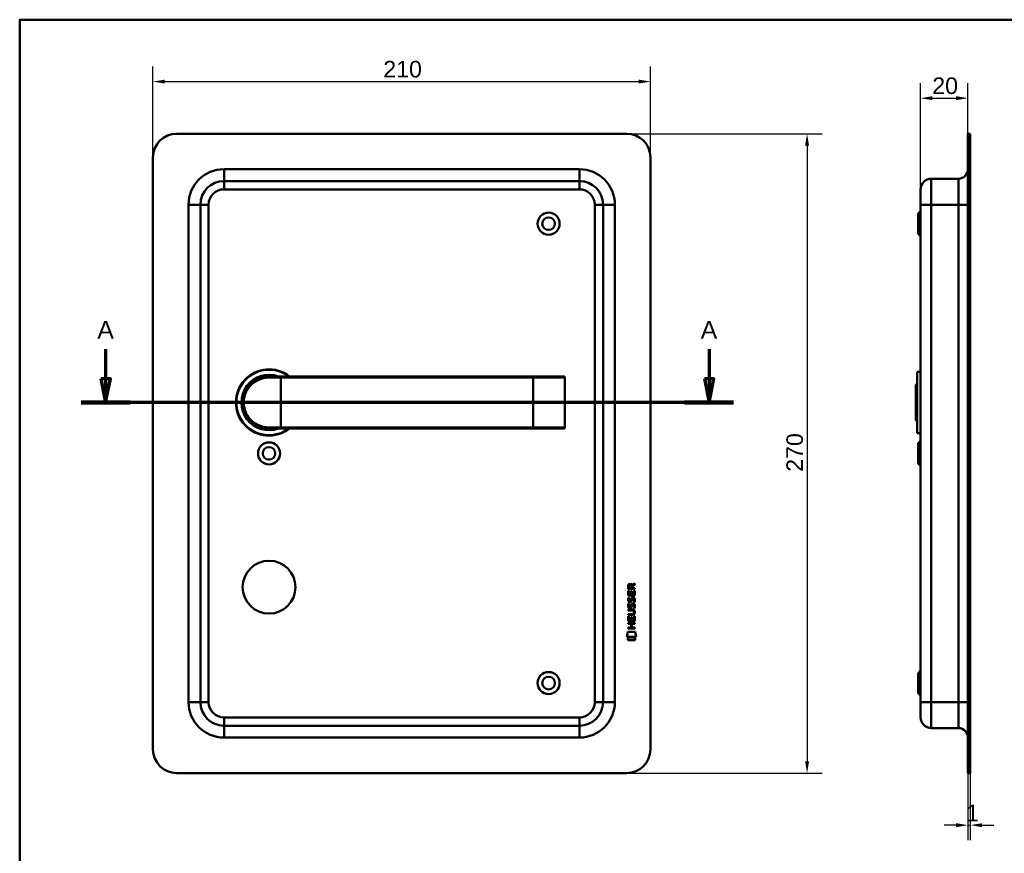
# Model space of a CAD drawing. Header units: millimetres. Extents: x 20 to 833, y 20 to 574.
# Tile 3 of 4: x 20 to 436, y 222 to 574. Entities that reach past the tile are written whole.
import ezdxf

# ---------------------------------------------------------------- set-up
doc = ezdxf.new("R2010")
doc.units = ezdxf.units.MM
doc.header["$LTSCALE"] = 2
for name, color, linetype, lineweight in [('Bemaßungen(DIN)', 7, 'Continuous', 25), ('Schnittansichtslinien(DIN)', 7, 'Continuous', 70), ('Sichtbare Kanten(DIN)', 7, 'Continuous', 50), ('Sichtbare tangentiale Kanten(DIN)', 7, 'Continuous', 50), ('Skizziergeometrie(DIN)', 7, 'Continuous', 50)]:
    doc.layers.add(name, color=color, linetype=linetype, lineweight=lineweight)
doc.styles.add('Aktuell-DINGroßer Text', font='arial.ttf')
doc.styles.add('STANDARD-DIN~0', font='arial.ttf')
doc.dimstyles.new('CAD-LAN', dxfattribs={"dimscale": 2, "dimtxt": 3.5, "dimasz": 2.5, "dimexe": 3.175, "dimexo": 0, "dimgap": 0.8, "dimtad": 1, "dimrnd": 1e-08, "dimtxsty": 'STANDARD-DIN~0', "dimcen": 0.09, "dimdle": 10, "dimclrd": 250, "dimclre": 250, "dimclrt": 250, "dimadec": 0, "dimazin": 2, "dimtfac": 1, "dimtmove": 0, "dimatfit": 3, "dimfxl": 1, "dimtolj": 1, "dimtzin": 0, "dimlwd": 25, "dimlwe": 25, "dimarcsym": 0})

# ---------------------------------------------------------------- blocks, each defined once
blk = doc.blocks.new('Ränder Standardrahmen')
at = {"layer": 'Skizziergeometrie(DIN)', "flags": 128}
blk.add_lwpolyline([(10, 10), (10, 287), (410, 287), (410, 10), (10, 10)], dxfattribs=at)
blk = doc.blocks.new('*D16')
at = {"layer": 'Bemaßungen(DIN)', "color": 250, "linetype": 'Continuous', "lineweight": 25, "true_color": 0x3f3f3f, "transparency": 16777216}
for p, q in [((400.29, 502.36), (400.29, 547.21)), ((420.29, 525.86), (420.29, 547.21)), ((405.29, 540.86), (415.29, 540.86))]:
    blk.add_line(p, q, dxfattribs=at)
at = {"layer": 'Bemaßungen(DIN)', "color": 250, "linetype": 'Continuous', "true_color": 0x3f3f3f, "transparency": 16777216}
for points in [[(405.29, 541.69), (405.29, 540.03), (400.29, 540.86)], [(415.29, 541.69), (415.29, 540.03), (420.29, 540.86)]]:
    blk.add_solid(points, dxfattribs=at)
at = {"layer": 'Defpoints', "color": 0, "linetype": 'Continuous', "transparency": 16777216}
for p in [(420.29, 540.86), (420.29, 525.86), (400.29, 502.36)]:
    blk.add_point(p, dxfattribs=at)
at = {"layer": 'Bemaßungen(DIN)', "color": 250, "linetype": 'Continuous', "lineweight": 25, "true_color": 0x3f3f3f, "transparency": 16777216, "insert": (405.23, 549.61), "char_height": 7, "attachment_point": 1, "style": 'STANDARD-DIN~0'}
blk.add_mtext('\\A1;20', dxfattribs=at)
blk = doc.blocks.new('*D17')
at = {"layer": 'Bemaßungen(DIN)', "color": 250, "linetype": 'Continuous', "lineweight": 25, "true_color": 0x3f3f3f, "transparency": 16777216}
for p, q in [((420.29, 255.86), (420.29, 227.53)), ((421.29, 255.86), (421.29, 227.53)), ((415.29, 233.88), (410.29, 233.88)), ((420.29, 233.88), (421.29, 233.88)), ((426.29, 233.88), (431.29, 233.88))]:
    blk.add_line(p, q, dxfattribs=at)
at = {"layer": 'Bemaßungen(DIN)', "color": 250, "linetype": 'Continuous', "true_color": 0x3f3f3f, "transparency": 16777216}
for points in [[(415.29, 234.71), (415.29, 233.04), (420.29, 233.88)], [(426.29, 234.71), (426.29, 233.04), (421.29, 233.88)]]:
    blk.add_solid(points, dxfattribs=at)
at = {"layer": 'Defpoints', "color": 0, "linetype": 'Continuous', "transparency": 16777216}
for p in [(420.29, 255.86), (421.29, 255.86), (421.29, 233.88)]:
    blk.add_point(p, dxfattribs=at)
at = {"layer": 'Bemaßungen(DIN)', "color": 250, "linetype": 'Continuous', "lineweight": 25, "true_color": 0x3f3f3f, "transparency": 16777216, "insert": (419.5, 242.5), "char_height": 7, "attachment_point": 1, "style": 'STANDARD-DIN~0'}
blk.add_mtext('\\A1;1', dxfattribs=at)
blk = doc.blocks.new('*D20')
at = {"layer": 'Bemaßungen(DIN)', "color": 250, "linetype": 'Continuous', "lineweight": 25, "true_color": 0x3f3f3f, "transparency": 16777216}
for p, q in [((76.26, 515.86), (76.26, 554.21)), ((286.26, 515.86), (286.26, 554.21)), ((81.26, 547.86), (281.26, 547.86))]:
    blk.add_line(p, q, dxfattribs=at)
at = {"layer": 'Bemaßungen(DIN)', "color": 250, "linetype": 'Continuous', "true_color": 0x3f3f3f, "transparency": 16777216}
for points in [[(81.26, 548.69), (81.26, 547.03), (76.26, 547.86)], [(281.26, 548.69), (281.26, 547.03), (286.26, 547.86)]]:
    blk.add_solid(points, dxfattribs=at)
at = {"layer": 'Defpoints', "color": 0, "linetype": 'Continuous', "transparency": 16777216}
for p in [(286.26, 547.86), (76.26, 515.86), (286.26, 515.86)]:
    blk.add_point(p, dxfattribs=at)
at = {"layer": 'Bemaßungen(DIN)', "color": 250, "linetype": 'Continuous', "lineweight": 25, "true_color": 0x3f3f3f, "transparency": 16777216, "insert": (173.48, 556.61), "char_height": 7, "attachment_point": 1, "style": 'STANDARD-DIN~0'}
blk.add_mtext('\\A1;210', dxfattribs=at)
blk = doc.blocks.new('*D21')
at = {"layer": 'Bemaßungen(DIN)', "color": 250, "linetype": 'Continuous', "lineweight": 25, "true_color": 0x3f3f3f, "transparency": 16777216}
for p, q in [((276.26, 525.86), (358.74, 525.86)), ((352.39, 520.86), (352.39, 260.86)), ((276.26, 255.86), (358.74, 255.86))]:
    blk.add_line(p, q, dxfattribs=at)
at = {"layer": 'Bemaßungen(DIN)', "color": 250, "linetype": 'Continuous', "true_color": 0x3f3f3f, "transparency": 16777216}
for points in [[(351.55, 520.86), (353.22, 520.86), (352.39, 525.86)], [(351.55, 260.86), (353.22, 260.86), (352.39, 255.86)]]:
    blk.add_solid(points, dxfattribs=at)
at = {"layer": 'Defpoints', "color": 0, "linetype": 'Continuous', "transparency": 16777216}
for p in [(276.26, 525.86), (276.26, 255.86), (352.39, 255.86)]:
    blk.add_point(p, dxfattribs=at)
at = {"layer": 'Bemaßungen(DIN)', "color": 250, "linetype": 'Continuous', "lineweight": 25, "true_color": 0x3f3f3f, "transparency": 16777216, "insert": (343.64, 383.08), "char_height": 7, "attachment_point": 1, "rotation": 90, "style": 'STANDARD-DIN~0'}
blk.add_mtext('\\A1;270', dxfattribs=at)
blk = doc.blocks.new('2DTransSchnitt0')
at = {"layer": 'Schnittansichtslinien(DIN)', "linetype": 'Continuous'}
for p, q in [((28.14, 217.43), (28.14, 211.18)), ((155.51, 217.43), (155.51, 211.18)), ((27.14, 211.18), (28.14, 206.18)), ((29.14, 211.18), (27.14, 211.18)), ((28.14, 211.18), (28.14, 206.18)), ((28.14, 206.18), (29.14, 211.18)), ((154.51, 211.18), (155.51, 206.18)), ((156.51, 211.18), (154.51, 211.18)), ((155.51, 211.18), (155.51, 206.18)), ((155.51, 206.18), (156.51, 211.18)), ((160.67, 206.18), (22.98, 206.18))]:
    blk.add_line(p, q, dxfattribs=at)
at = {"layer": 'Schnittansichtslinien(DIN)', "linetype": 'Continuous', "lineweight": 140}
for p, q in [((33.3, 206.18), (22.98, 206.18)), ((160.67, 206.18), (150.35, 206.18))]:
    blk.add_line(p, q, dxfattribs=at)
at = {"layer": 'Schnittansichtslinien(DIN)', "linetype": 'Continuous', "flags": 128}
for points in [[(27.14, 211.18), (28.14, 206.18), (29.14, 211.18), (27.14, 211.18)], [(154.51, 211.18), (155.51, 206.18), (156.51, 211.18), (154.51, 211.18)]]:
    blk.add_lwpolyline(points, dxfattribs=at)
at = {"layer": 'Schnittansichtslinien(DIN)'}
for points in [[(27.14, 211.18), (28.14, 206.18), (29.14, 211.18), (27.14, 211.18)], [(154.51, 211.18), (155.51, 206.18), (156.51, 211.18), (154.51, 211.18)]]:
    blk.add_solid(points, dxfattribs=at)
at = {"layer": 'Schnittansichtslinien(DIN)', "char_height": 3.73, "attachment_point": 7, "style": 'Aktuell-DINGroßer Text'}
for insert in [(26.39, 219.68), (153.75, 219.68)]:
    blk.add_mtext('A', dxfattribs=dict(at, insert=insert))

msp = doc.modelspace()

# ---------------------------------------------------------------- linework, layer by layer
at = {"layer": 'Sichtbare Kanten(DIN)'}
for p, q in [((276.2649, 525.8617), (86.2649, 525.8617)), ((420.2938, 515.8617), (420.2938, 525.8617)), ((421.2938, 525.8617), (420.2938, 525.8617)), ((421.2938, 525.8617), (421.2938, 515.8617)), ((76.2649, 515.8617), (76.2649, 265.8617)), ((286.2649, 265.8617), (286.2649, 515.8617)), ((420.2938, 515.8617), (420.2938, 265.8617)), ((421.2938, 515.8617), (421.2938, 265.8617)), ((256.2649, 505.8617), (106.2649, 505.8617)), ((416.2938, 506.8617), (404.7938, 506.8617)), ((400.2938, 495.8617), (400.2938, 502.3617)), ((96.2649, 495.8617), (96.2649, 285.8617)), ((266.2649, 285.8617), (266.2649, 495.8617)), ((400.2938, 495.8617), (400.2938, 285.8617)), ((399.2938, 492.1117), (400.2938, 493.1117)), ((399.2938, 483.6117), (399.2938, 492.1117)), ((399.2938, 483.6117), (400.2938, 482.6117)), ((398.7938, 425.3617), (398.7938, 399.3617)), ((398.7938, 425.3617), (400.2938, 425.3617)), ((125.2649, 423.3617), (130.2649, 423.3617)), ((236.7649, 423.3617), (130.2649, 423.3617)), ((249.6391, 423.3617), (236.7649, 423.3617)), ((249.6391, 423.3617), (249.6585, 423.3617)), ((250.1585, 401.8617), (250.1585, 422.8617)), ((398.2938, 419.8617), (398.7938, 420.3617)), ((398.2938, 404.8617), (398.2938, 419.8617)), ((398.2938, 404.8617), (398.7938, 404.3617)), ((124.6483, 401.3792), (124.6483, 401.379)), ((130.2649, 401.3617), (125.2649, 401.3617)), ((130.2649, 401.3617), (236.7649, 401.3617)), ((236.7649, 401.3617), (249.6391, 401.3617)), ((249.6585, 401.3617), (249.6391, 401.3617)), ((398.7938, 399.3617), (400.2938, 399.3617)), ((399.2938, 395.1117), (400.2938, 396.1117)), ((399.2938, 386.6117), (399.2938, 395.1117)), ((399.2938, 386.6117), (400.2938, 385.6117)), ((276.8395, 330.7943), (276.8411, 332.7986)), ((276.8411, 332.7986), (277.1894, 332.7983)), ((276.8417, 333.5246), (276.8439, 334.838)), ((279.7001, 333.5223), (276.8417, 333.5246)), ((277.1894, 332.7983), (277.1881, 331.1711)), ((277.1922, 334.7941), (277.1915, 333.9058)), ((277.1915, 333.9058), (278.2091, 333.905)), ((278.0827, 331.1704), (278.0839, 332.6173)), ((278.0839, 332.6173), (278.4323, 332.617)), ((278.2091, 333.905), (278.2098, 334.7933)), ((278.4323, 332.617), (278.4312, 331.1701)), ((278.5067, 335.1541), (279.702, 335.9442)), ((278.5595, 334.7552), (278.5588, 333.9047)), ((278.5588, 333.9047), (279.7004, 333.9038)), ((279.7017, 335.5101), (278.5595, 334.7552)), ((279.3498, 331.1694), (279.3511, 332.8164)), ((279.3511, 332.8164), (279.6996, 332.8161)), ((279.6996, 332.8161), (279.698, 330.792)), ((279.7004, 333.9038), (279.7001, 333.5223)), ((279.702, 335.9442), (279.7017, 335.5101)), ((279.698, 330.792), (276.8395, 330.7943)), ((277.0112, 330.0205), (277.3499, 329.9202)), ((277.1881, 331.1711), (278.0827, 331.1704)), ((277.2076, 328.6889), (277.2148, 328.6716)), ((277.8914, 328.5911), (277.9022, 328.608)), ((278.4312, 331.1701), (279.3498, 331.1694)), ((278.9397, 329.7174), (278.928, 329.7174)), ((276.8344, 324.5668), (276.8347, 324.9438)), ((278.5041, 324.5655), (276.8344, 324.5668)), ((276.8347, 324.9438), (278.4805, 324.9425)), ((277.0092, 327.474), (277.3478, 327.3736)), ((277.2056, 326.1423), (277.2128, 326.125)), ((277.8894, 326.0446), (277.9002, 326.0614)), ((278.9377, 327.1709), (278.926, 327.1709)), ((276.8309, 320.0566), (276.8325, 322.0609)), ((279.6894, 320.0544), (276.8309, 320.0566)), ((276.8325, 322.0609), (277.1809, 322.0606)), ((276.8329, 322.6319), (276.8332, 323.0091)), ((278.4786, 322.6306), (276.8329, 322.6319)), ((276.8332, 323.0091), (278.5029, 323.0077)), ((277.1809, 322.0606), (277.1796, 320.4335)), ((277.1796, 320.4335), (278.0742, 320.4327)), ((278.0742, 320.4327), (278.0754, 321.8797)), ((278.0754, 321.8797), (278.4238, 321.8794)), ((278.4238, 321.8794), (278.4227, 320.4325)), ((278.4227, 320.4325), (279.3412, 320.4317)), ((279.3412, 320.4317), (279.3425, 322.0789)), ((279.3425, 322.0789), (279.691, 322.0786)), ((279.3841, 323.7804), (279.3841, 323.7901)), ((279.691, 322.0786), (279.6894, 320.0544)), ((276.8271, 316.9515), (276.8274, 317.3285)), ((279.6857, 316.9492), (276.8271, 316.9515)), ((276.8274, 317.3285), (278.0704, 317.3275)), ((276.8286, 318.8861), (276.8289, 319.2632)), ((278.0717, 318.8851), (276.8286, 318.8861)), ((276.8289, 319.2632), (279.6875, 319.261)), ((278.0704, 317.3275), (278.0717, 318.8851)), ((278.428, 318.8849), (278.4268, 317.3272)), ((278.4268, 317.3272), (279.686, 317.3262)), ((279.6872, 318.8839), (278.428, 318.8849)), ((279.686, 317.3262), (279.6857, 316.9492)), ((279.6875, 319.261), (279.6872, 318.8839)), ((276.296, 313.3743), (276.755, 315.5072)), ((280.2111, 313.3712), (276.296, 313.3743)), ((276.7545, 311.9465), (276.7554, 313.0885)), ((279.7514, 311.9442), (276.7545, 311.9465)), ((276.755, 315.5072), (279.7612, 315.5048)), ((276.7554, 313.0885), (279.7523, 313.0861)), ((279.7523, 313.0861), (279.7514, 311.9442)), ((279.7612, 315.5048), (280.2111, 313.3712)), ((399.2938, 298.1117), (400.2938, 299.1117)), ((399.2938, 289.6117), (399.2938, 298.1117)), ((399.2938, 289.6117), (400.2938, 288.6117)), ((400.2938, 279.3617), (400.2938, 285.8617)), ((106.2649, 275.8617), (256.2649, 275.8617)), ((416.2938, 274.8617), (404.7938, 274.8617)), ((420.2938, 255.8617), (420.2938, 265.8617)), ((421.2938, 265.8617), (421.2938, 255.8617)), ((86.2649, 255.8617), (276.2649, 255.8617)), ((420.2938, 255.8617), (421.2938, 255.8617))]:
    msp.add_line(p, q, dxfattribs=at)
for centre, radius in [((243.2649, 487.8617), 4.65), ((243.2649, 487.8617), 2.65), ((125.2649, 390.8617), 4.65), ((125.2649, 390.8617), 2.65), ((125.2649, 334.3617), 11.15), ((243.2649, 293.8617), 4.65), ((243.2649, 293.8617), 2.65)]:
    msp.add_circle(centre, radius, dxfattribs=at)
for centre, radius, start, end in [((86.2649, 515.8617), 10, 90, 180), ((276.2649, 515.8617), 10, 0, 90), ((416.2938, 510.8617), 4, 270, 0), ((106.2649, 495.8617), 10, 90, 180), ((256.2649, 495.8617), 10, 0, 90), ((404.7938, 502.3617), 4.5, 90, 180), ((125.2649, 412.3617), 14, 51.786789, 308.213211), ((125.2649, 412.3617), 13.8, 52.854196, 307.145804), ((125.2649, 412.3617), 11.7, 70.080283, 289.919717), ((125.2649, 412.3617), 11.6, 71.491372, 288.508628), ((125.2649, 412.3617), 11.5, 73.042574, 286.957426), ((125.2649, 412.3617), 11.3, 76.768028, 283.231972), ((249.6585, 422.8617), 0.5, 0, 90), ((112.9419, 399.6635), 8.678, 20.412638, 20.414747), ((112.942, 399.6635), 8.6778, 16.402383, 16.412022), ((123.0333, 402.2535), 0.85, 215.584443, 215.773143), ((123.0333, 402.2535), 0.85, 299.326793, 299.470887), ((249.6585, 401.8617), 0.5, 270, 0), ((106.2649, 285.8617), 10, 180, 270), ((256.2649, 285.8617), 10, 270, 0), ((404.7938, 279.3617), 4.5, 180, 270), ((416.2938, 270.8617), 4, 0, 90), ((86.2649, 265.8617), 10, 180, 270), ((276.2649, 265.8617), 10, 270, 0)]:
    msp.add_arc(centre, radius, start, end, dxfattribs=at)
for centre, major_axis, ratio, start_param, end_param in [((278.3708, 334.0213), (0.9765, -1.2741), 0.51804149, 2.7627686, 3.73551306), ((276.978, 333.9405), (-1.2419, -1.6396), 0.59949376, 2.73657233, 3.56737986), ((278.4736, 331.7995), (1.1034, 3.2961), 0.23129477, 2.81246194, 2.87342131), ((277.9529, 329.4828), (0.5741, 1.0041), 0.54384094, 2.75343041, 3.21372411), ((277.833, 328.6156), (0.0982, 0.1394), 0.36417157, 4.48449266, 4.7925708), ((278.2801, 328.0306), (0.8393, 1.6425), 0.45910241, 5.97618772, 6.49757551), ((278.5574, 329.4998), (-1.192, -3.5398), 0.22151613, 5.96789791, 6.02703889), ((277.9586, 326.945), (-0.5826, -1.0124), 0.54160498, 5.89850192, 6.35633323), ((277.8309, 326.0691), (-0.0982, -0.1394), 0.36417158, 1.34290001, 1.65097814), ((274.6593, 320.2686), (4.8136, 4.3126), 0.37426609, 5.95992819, 6.67839211), ((278.2793, 325.4862), (-0.838, -1.6403), 0.45945215, 2.83441855, 3.35611135), ((274.6632, 327.3128), (4.8083, -4.3226), 0.37420137, 5.88811297, 6.60645232), ((255.951, 343.6172), (23.2662, -20.361), 0.13713392, 6.12750203, 6.40243503)]:
    msp.add_ellipse(centre, major_axis=major_axis, ratio=ratio, start_param=start_param, end_param=end_param, dxfattribs=at)
for points, knots in [([(125.2649, 423.3617), (123.608, 423.3617), (121.9654, 422.9817), (120.4924, 422.2724), (119.0195, 421.5631), (117.7154, 420.5277), (116.69, 419.2516), (115.6647, 417.9755), (114.9214, 416.457), (114.5474, 414.8385), (114.1734, 413.2201), (114.1738, 411.5002), (114.5478, 409.883), (114.9219, 408.2658), (115.6644, 406.7483), (116.6895, 405.4723), (117.7147, 404.1963), (119.0187, 403.1607), (120.4918, 402.4512), (121.9649, 401.7417), (123.608, 401.3617), (125.2649, 401.3617)], [-3.34328141, -3.34328141, -3.34328141, -3.34328141, -2.86566978, -2.86566978, -2.86566978, -2.38805815, -2.38805815, -2.38805815, -1.91044652, -1.91044652, -1.91044652, -1.43283489, -1.43283489, -1.43283489, -0.95522326, -0.95522326, -0.95522326, -0.47761163, -0.47761163, -0.47761163, 0, 0, 0, 0]), ([(279.3841, 323.7901), (279.3841, 323.8367), (279.3817, 323.8836), (279.3655, 324.019), (279.3431, 324.1066), (279.2686, 324.2572), (279.2223, 324.3187), (279.1022, 324.4244), (279.0314, 324.4645), (278.8144, 324.5479), (278.6548, 324.5653), (278.5041, 324.5655)], [0, 0, 0, 0, 0.014004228, 0.014004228, 0.040894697, 0.040894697, 0.064390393, 0.064390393, 0.08887549, 0.08887549, 0.134135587, 0.134135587, 0.134135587, 0.134135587])]:
    msp.add_open_spline(points, degree=3, knots=knots, dxfattribs=at)
for points in [[(276.8439, 334.838), (276.858, 335.2796), (277.09, 335.7417), (277.703, 335.7412)], [(278.2098, 334.7933), (278.2101, 335.0663), (278.1231, 335.3918), (277.7077, 335.3921)], [(276.8876, 328.542), (276.7971, 328.7828), (276.7682, 329.016), (276.8101, 329.3443)], [(276.8101, 329.3443), (276.8279, 329.4835), (276.8693, 329.6904), (276.9402, 329.8636)], [(277.4469, 328.0814), (277.2235, 328.1143), (276.9939, 328.2597), (276.8876, 328.542)], [(276.9402, 329.8636), (276.9597, 329.913), (277.0112, 330.0204), (277.0112, 330.0205)], [(277.1949, 329.4557), (277.1308, 329.2032), (277.1246, 328.9789), (277.183, 328.7629)], [(277.3499, 329.9202), (277.3498, 329.9201), (277.2299, 329.5935), (277.1949, 329.4557)], [(277.4196, 328.4588), (277.5665, 328.3989), (277.7549, 328.4347), (277.8602, 328.5493)], [(278.2295, 328.4331), (278.1141, 328.2233), (277.9191, 328.0646), (277.6016, 328.0686)], [(277.9022, 328.608), (277.9709, 328.7176), (278.0279, 328.8811), (278.0829, 329.1263)], [(278.0829, 329.1263), (278.1669, 329.4941), (278.2692, 329.7054), (278.4102, 329.8729)], [(278.4222, 328.9759), (278.3677, 328.736), (278.3053, 328.571), (278.2295, 328.4331)], [(278.4102, 329.8729), (278.5032, 329.9832), (278.6335, 330.0555), (278.8132, 330.0795)], [(278.4709, 329.1745), (278.4632, 329.1444), (278.423, 328.9783), (278.4222, 328.9759)], [(278.6569, 329.5995), (278.5862, 329.5109), (278.5256, 329.3727), (278.4709, 329.1745)], [(278.928, 329.7174), (278.8063, 329.7175), (278.7311, 329.6848), (278.6569, 329.5995)], [(278.8132, 330.0795), (279.1005, 330.1179), (279.3833, 330.0176), (279.5769, 329.7012)], [(279.1318, 328.1347), (279.1319, 328.1347), (279.2866, 328.3887), (279.3456, 328.6734)], [(279.3456, 328.6734), (279.4145, 329.0065), (279.4142, 329.2825), (279.308, 329.4798)], [(279.7252, 328.7663), (279.6953, 328.4352), (279.5373, 328.1056), (279.5005, 328.0479)], [(279.5769, 329.7012), (279.687, 329.5205), (279.7407, 329.3016), (279.7405, 329.0318)], [(279.7405, 329.0318), (279.7404, 328.947), (279.7337, 328.8612), (279.7252, 328.7663)], [(276.8856, 325.9955), (276.795, 326.2362), (276.7661, 326.4695), (276.8081, 326.7977)], [(276.8081, 326.7977), (276.8258, 326.9369), (276.8672, 327.1438), (276.9382, 327.317)], [(277.4449, 325.5348), (277.2215, 325.5677), (276.9918, 325.7131), (276.8856, 325.9955)], [(276.9382, 327.317), (276.9576, 327.3665), (277.0091, 327.4739), (277.0092, 327.474)], [(277.1929, 326.9091), (277.1288, 326.6566), (277.1226, 326.4323), (277.181, 326.2163)], [(277.3478, 327.3736), (277.3478, 327.3735), (277.2278, 327.047), (277.1929, 326.9091)], [(277.4176, 325.9123), (277.5645, 325.8524), (277.7529, 325.8882), (277.8582, 326.0028)], [(277.5996, 325.5221), (277.4989, 325.5234), (277.4779, 325.5299), (277.4449, 325.5348)], [(277.6016, 328.0686), (277.501, 328.0699), (277.48, 328.0765), (277.4469, 328.0814)], [(278.2275, 325.8866), (278.1121, 325.6768), (277.9171, 325.518), (277.5996, 325.5221)], [(277.9002, 326.0614), (277.9689, 326.171), (278.0259, 326.3345), (278.0808, 326.5798)], [(278.0808, 326.5798), (278.1649, 326.9476), (278.2671, 327.1589), (278.4082, 327.3263)], [(278.4201, 326.4293), (278.3657, 326.1894), (278.3033, 326.0245), (278.2275, 325.8866)], [(278.4082, 327.3263), (278.5012, 327.4367), (278.6315, 327.5089), (278.8111, 327.5329)], [(278.4689, 326.628), (278.4612, 326.5979), (278.4209, 326.4317), (278.4201, 326.4293)], [(278.6549, 327.053), (278.5841, 326.9643), (278.5235, 326.8262), (278.4689, 326.628)], [(278.926, 327.1709), (278.8043, 327.171), (278.7291, 327.1382), (278.6549, 327.053)], [(278.8111, 327.5329), (279.0985, 327.5713), (279.3813, 327.4711), (279.5749, 327.1546)], [(279.1298, 325.5882), (279.1298, 325.5882), (279.2846, 325.8422), (279.3435, 326.1268)], [(279.4984, 325.5014), (279.478, 325.5061), (279.1299, 325.5881), (279.1298, 325.5882)], [(279.5005, 328.0479), (279.4801, 328.0526), (279.1319, 328.1347), (279.1318, 328.1347)], [(279.3435, 326.1268), (279.4125, 326.46), (279.4122, 326.736), (279.306, 326.9333)], [(279.7232, 326.2198), (279.6933, 325.8887), (279.5352, 325.559), (279.4984, 325.5014)], [(279.5749, 327.1546), (279.6849, 326.974), (279.7387, 326.755), (279.7385, 326.4853)], [(279.7385, 326.4853), (279.7384, 326.4004), (279.7317, 326.3147), (279.7232, 326.2198)]]:
    msp.add_open_spline(points, degree=3, dxfattribs=at)
at = {"layer": 'Sichtbare tangentiale Kanten(DIN)'}
for p, q in [((420.2938, 515.8617), (421.2938, 515.8617)), ((106.2649, 510.8617), (256.2649, 510.8617)), ((106.2649, 510.8617), (106.2649, 505.8617)), ((256.2649, 510.8617), (256.2649, 505.8617)), ((106.2649, 502.3617), (106.2649, 505.8617)), ((256.2649, 502.3617), (256.2649, 505.8617)), ((404.7938, 506.8617), (404.7938, 495.8617)), ((416.2938, 495.8617), (416.2938, 506.8617)), ((256.2649, 502.3617), (106.2649, 502.3617)), ((91.2649, 285.8617), (91.2649, 495.8617)), ((91.2649, 495.8617), (96.2649, 495.8617)), ((99.7649, 495.8617), (96.2649, 495.8617)), ((99.7649, 495.8617), (99.7649, 285.8617)), ((262.7649, 285.8617), (262.7649, 495.8617)), ((262.7649, 495.8617), (266.2649, 495.8617)), ((271.2649, 495.8617), (266.2649, 495.8617)), ((271.2649, 495.8617), (271.2649, 285.8617)), ((404.7938, 495.8617), (400.2938, 495.8617)), ((404.7938, 285.8617), (404.7938, 495.8617)), ((416.2938, 495.8617), (404.7938, 495.8617)), ((416.2938, 495.8617), (420.2938, 495.8617)), ((416.2938, 495.8617), (416.2938, 285.8617)), ((130.2649, 422.8617), (125.2077, 422.8617)), ((130.2649, 423.3617), (130.2649, 422.8617)), ((130.2649, 422.8617), (236.7649, 422.8617)), ((130.2649, 401.8617), (130.2649, 422.8617)), ((236.7649, 423.3617), (236.7649, 422.8617)), ((236.7649, 401.8617), (236.7649, 422.8617)), ((236.7649, 422.8617), (250.1197, 422.8617)), ((250.1197, 422.8617), (250.1197, 401.8617)), ((250.1585, 422.8617), (250.1197, 422.8617)), ((125.2077, 401.8617), (130.2649, 401.8617)), ((236.7649, 401.8617), (130.2649, 401.8617)), ((130.2649, 401.3617), (130.2649, 401.8617)), ((236.7649, 401.3617), (236.7649, 401.8617)), ((250.1197, 401.8617), (236.7649, 401.8617)), ((250.1197, 401.8617), (250.1585, 401.8617)), ((91.2649, 285.8617), (96.2649, 285.8617)), ((99.7649, 285.8617), (96.2649, 285.8617)), ((262.7649, 285.8617), (266.2649, 285.8617)), ((271.2649, 285.8617), (266.2649, 285.8617)), ((404.7938, 285.8617), (400.2938, 285.8617)), ((404.7938, 285.8617), (404.7938, 274.8617)), ((416.2938, 285.8617), (404.7938, 285.8617)), ((416.2938, 285.8617), (420.2938, 285.8617)), ((416.2938, 274.8617), (416.2938, 285.8617)), ((106.2649, 279.3617), (256.2649, 279.3617)), ((106.2649, 275.8617), (106.2649, 279.3617)), ((256.2649, 279.3617), (256.2649, 275.8617)), ((106.2649, 275.8617), (106.2649, 270.8617)), ((256.2649, 270.8617), (256.2649, 275.8617)), ((256.2649, 270.8617), (106.2649, 270.8617)), ((421.2938, 265.8617), (420.2938, 265.8617))]:
    msp.add_line(p, q, dxfattribs=at)
for centre, radius, start, end in [((106.2649, 495.8617), 15, 90, 180), ((256.2649, 495.8617), 15, 0, 90), ((106.2649, 495.8617), 6.5, 90, 180), ((256.2649, 495.8617), 6.5, 0, 90), ((106.2649, 285.8617), 15, 180, 270), ((106.2649, 285.8617), 6.5, 180, 270), ((256.2649, 285.8617), 6.5, 270, 0), ((256.2649, 285.8617), 15, 270, 0)]:
    msp.add_arc(centre, radius, start, end, dxfattribs=at)
for centre, major_axis, ratio, start_param, end_param in [((125.2649, 422.8617), (0, 0.5), 0.11450382, 0, 1.57079633), ((249.6391, 422.8617), (0, 0.5), 0.9612617, 4.71238898, 6.28318531), ((125.2649, 401.8617), (0, -0.5), 0.11450382, 4.71238898, 6.28318531), ((249.6391, 401.8617), (0, -0.5), 0.9612617, 0, 1.57079633)]:
    msp.add_ellipse(centre, major_axis=major_axis, ratio=ratio, start_param=start_param, end_param=end_param, dxfattribs=at)
msp.add_open_spline([(125.2077, 401.8617), (123.608, 401.8617), (122.0219, 402.2257), (120.5994, 402.9021), (119.177, 403.5785), (117.9177, 404.5672), (116.928, 405.7853), (115.9384, 407.0034), (115.2174, 408.4508), (114.8581, 409.9951), (114.4988, 411.5395), (114.5002, 413.1809), (114.8602, 414.7259), (115.2202, 416.271), (115.9399, 417.7197), (116.9291, 418.9382), (117.9183, 420.1568), (119.178, 421.1451), (120.6002, 421.8213), (122.0225, 422.4976), (123.608, 422.8617), (125.2077, 422.8617)], degree=3, knots=[0, 0, 0, 0, 0.47761163, 0.47761163, 0.47761163, 0.95522326, 0.95522326, 0.95522326, 1.43283489, 1.43283489, 1.43283489, 1.91044652, 1.91044652, 1.91044652, 2.38805815, 2.38805815, 2.38805815, 2.86566978, 2.86566978, 2.86566978, 3.34328141, 3.34328141, 3.34328141, 3.34328141], dxfattribs=at)

# ---------------------------------------------------------------- block references
at = {"xscale": 2, "yscale": 2, "zscale": 2}
msp.add_blockref('Ränder Standardrahmen', (0, 0), dxfattribs=at)
at = {"layer": 'Schnittansichtslinien(DIN)', "xscale": 2, "yscale": 2, "zscale": 2}
msp.add_blockref('2DTransSchnitt0', (0, 0), dxfattribs=at)

# ---------------------------------------------------------------- dimensions: what is measured, and where the dimension line sits
at = {"layer": 'Bemaßungen(DIN)', "color": 250, "linetype": 'Continuous', "lineweight": 25, "true_color": 0x3f3f3f}
for base, p1, p2, angle, override, picture, middle in [((286.2649, 547.8617), (76.2649, 515.8617), (286.2649, 515.8617), 180, {"dimgap": 0.8, "dimdec": 2, "dimtol": 0, "dimlim": 0, "dimtp": 0, "dimtm": 0, "dimtdec": 2, "dimtofl": 0, "dimatfit": 1}, '*D20', (181.2649, 547.8617)), ((420.2938, 540.8617), (400.2938, 502.3617), (420.2938, 525.8617), 180, {"dimgap": 0.8, "dimdec": 2, "dimtol": 0, "dimlim": 0, "dimtp": 0, "dimtm": 0, "dimtdec": 2, "dimtofl": 0, "dimatfit": 1}, '*D16', (410.2938, 540.8617)), ((352.387, 255.8617), (276.2649, 525.8617), (276.2649, 255.8617), 90, {"dimgap": 0.8, "dimdec": 2, "dimtol": 0, "dimlim": 0, "dimtp": 0, "dimtm": 0, "dimtdec": 2, "dimtofl": 0, "dimatfit": 1}, '*D21', (352.387, 390.8617)), ((421.2938, 233.8756), (420.2938, 255.8617), (421.2938, 255.8617), 180, {"dimgap": 0.8, "dimdec": 2, "dimtol": 0, "dimlim": 0, "dimtp": 0, "dimtm": 0, "dimtdec": 2, "dimtofl": 1, "dimatfit": 1}, '*D17', (420.7938, 233.8756))]:
    dim = msp.add_linear_dim(base=base, p1=p1, p2=p2, angle=angle, dimstyle='CAD-LAN', override=override, dxfattribs=at)
    dim.commit()
    dim.dimension.update_dxf_attribs({"geometry": picture, "text_midpoint": middle, "dimtype": 160})

doc.saveas('drawing.dxf')
